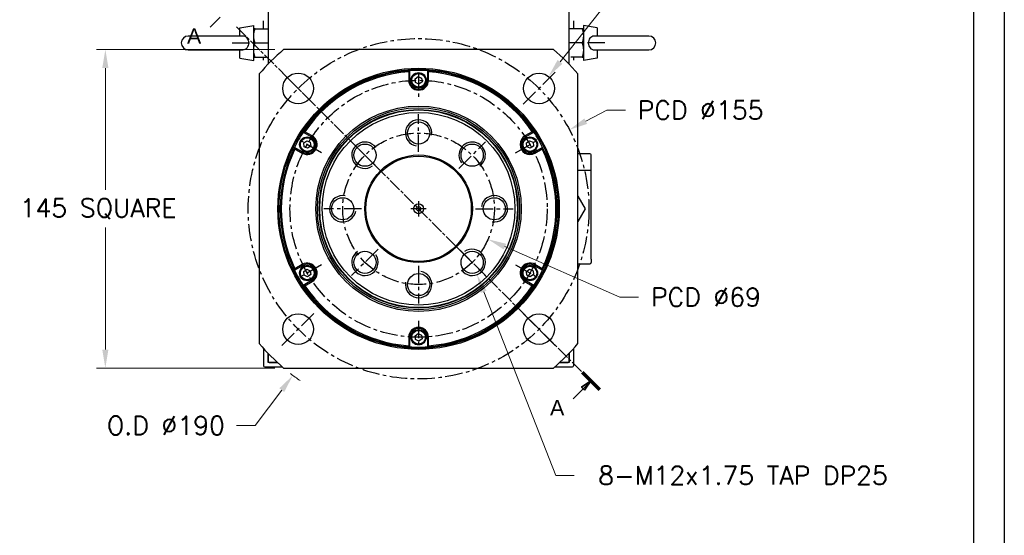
# Model space of a CAD drawing. Extents: x 15497 to 17182, y 6707 to 7905.
# Tile 4 of 19: x 16731 to 17179, y 7025 to 7260. Entities that reach past the tile are written whole.
import ezdxf

# ---------------------------------------------------------------- set-up
doc = ezdxf.new("R2010")
doc.units = 0
doc.header["$LTSCALE"] = 25.4
doc.linetypes.add('CENTER', pattern=[2, 1.25, -0.25, 0.25, -0.25])
doc.linetypes.add('CHAIN', pattern=[0.3543, 0.2362, -0.0295, 0.0591, -0.0295])
doc.layers.get('0').update_dxf_attribs({"linetype": 'CONTINUOUS'})
doc.layers.get('Defpoints').update_dxf_attribs({"linetype": 'CONTINUOUS'})
doc.layers.add('ATA-CENTER', color=133, linetype='CENTER')
for name, color, linetype, lineweight in [('ATA-DIM', 252, 'CONTINUOUS', 25), ('ATA-SECTION', 3, 'CONTINUOUS', 35), ('ATA-Thread', 3, 'CONTINUOUS', 25)]:
    doc.layers.add(name, color=color, linetype=linetype, lineweight=lineweight)
doc.styles.get("Standard").update_dxf_attribs({"font": 'simplex.shx'})
doc.styles.add('주 문자 (ISO)', font='arial.ttf')
doc.dimstyles.new('ata_A1', dxfattribs={"dimtxt": 4.2, "dimasz": 4.2, "dimexe": 2, "dimexo": 2, "dimgap": 2, "dimtad": 0, "dimtih": 1, "dimtoh": 1, "dimdec": 6, "dimdsep": 46, "dimtxsty": 'Standard', "dimcen": 0, "dimclrd": 252, "dimclre": 252, "dimclrt": 4, "dimadec": 6, "dimazin": 2, "dimtfac": 1, "dimtdec": 6, "dimtofl": 0, "dimtmove": 0, "dimatfit": 3, "dimfxl": 0, "dimtolj": 1, "dimtzin": 0, "dimlwd": 0, "dimlwe": 0, "dimarcsym": 0})

# ---------------------------------------------------------------- blocks, each defined once
blk = doc.blocks.new('*D9056')
at = {"layer": 'ATA-DIM', "color": 252, "lineweight": 0}
for p, q in [((17005.93, 7277.64), (16976.83, 7240.83)), ((17014.36, 7277.64), (17005.93, 7277.64))]:
    blk.add_line(p, q, dxfattribs=at)
at = {"layer": 'ATA-DIM', "color": 252}
blk.add_solid([(16975.73, 7241.69), (16977.92, 7239.96), (16971.62, 7234.24)], dxfattribs=at)
at = {"layer": 'Defpoints', "color": 0}
for p in [(16971.62, 7234.24), (16962.93, 7223.25)]:
    blk.add_point(p, dxfattribs=at)
at = {"layer": 'ATA-DIM', "color": 4, "insert": (17057.33, 7277.64), "char_height": 8.4, "attachment_point": 5}
blk.add_mtext('4-%%c14 THRU', dxfattribs=at)
blk = doc.blocks.new('*D9062')
at = {"layer": 'ATA-DIM', "color": 252, "lineweight": 0}
for p, q in [((16847.08, 7246.44), (16765.96, 7246.44)), ((16769.96, 7238.04), (16769.96, 7182.52)), ((16769.96, 7109.84), (16769.96, 7165.37)), ((16847.08, 7101.44), (16765.96, 7101.44))]:
    blk.add_line(p, q, dxfattribs=at)
at = {"layer": 'ATA-DIM', "color": 252}
for points in [[(16771.36, 7238.04), (16768.56, 7238.04), (16769.96, 7246.44)], [(16768.56, 7109.84), (16771.36, 7109.84), (16769.96, 7101.44)]]:
    blk.add_solid(points, dxfattribs=at)
at = {"layer": 'Defpoints', "color": 0}
for p in [(16851.08, 7246.44), (16769.96, 7101.44), (16851.08, 7101.44)]:
    blk.add_point(p, dxfattribs=at)
at = {"layer": 'ATA-DIM', "color": 4, "insert": (16730.98, 7178.52), "char_height": 8.4, "attachment_point": 1}
blk.add_mtext('\\A1;145 SQUARE', dxfattribs=at)
blk = doc.blocks.new('*D9061')
at = {"layer": 'ATA-DIM', "color": 252, "lineweight": 0}
for p, q in [((16998.2, 7218.88), (16988.56, 7213.83)), ((17006.6, 7218.88), (16998.2, 7218.88))]:
    blk.add_line(p, q, dxfattribs=at)
at = {"layer": 'ATA-DIM', "color": 252}
blk.add_solid([(16987.91, 7215.07), (16989.21, 7212.59), (16981.12, 7209.93)], dxfattribs=at)
at = {"layer": 'Defpoints', "color": 0}
for p in [(16981.12, 7209.93), (16843.83, 7137.96)]:
    blk.add_point(p, dxfattribs=at)
at = {"layer": 'ATA-DIM', "color": 4, "insert": (17040.8, 7218.88), "char_height": 8.4, "attachment_point": 5}
blk.add_mtext('PCD %%c155', dxfattribs=at)
blk = doc.blocks.new('*D9060')
at = {"layer": 'ATA-DIM', "color": 252, "lineweight": 0}
for p, q in [((16838.1, 7075.27), (16850.24, 7091.37)), ((16829.68, 7075.27), (16838.1, 7075.27))]:
    blk.add_line(p, q, dxfattribs=at)
blk.add_arc((16912.47, 7173.94), 95, 232.156, 235.4049, dxfattribs=at)
at = {"layer": 'ATA-DIM', "color": 252}
blk.add_solid([(16851.35, 7090.53), (16849.12, 7092.22), (16855.29, 7098.08)], dxfattribs=at)
at = {"layer": 'Defpoints', "color": 0}
for p in [(16912.47, 7173.94), (16855.29, 7098.08)]:
    blk.add_point(p, dxfattribs=at)
at = {"layer": 'ATA-DIM', "color": 4, "insert": (16797.5, 7075.27), "char_height": 8.4, "attachment_point": 5}
blk.add_mtext('O.D %%C190', dxfattribs=at)
blk = doc.blocks.new('*D9058')
at = {"layer": 'ATA-DIM', "color": 252, "lineweight": 0}
for p, q in [((17004.04, 7133.76), (16951.76, 7156.71)), ((17012.48, 7133.76), (17004.04, 7133.76))]:
    blk.add_line(p, q, dxfattribs=at)
at = {"layer": 'ATA-DIM', "color": 252}
blk.add_solid([(16952.32, 7157.99), (16951.2, 7155.42), (16944.07, 7160.08)], dxfattribs=at)
at = {"layer": 'Defpoints', "color": 0}
for p in [(16880.88, 7187.81), (16944.07, 7160.08)]:
    blk.add_point(p, dxfattribs=at)
at = {"layer": 'ATA-DIM', "color": 4, "insert": (17043.24, 7133.76), "char_height": 8.4, "attachment_point": 5}
blk.add_mtext('PCD %%c69', dxfattribs=at)
blk = doc.blocks.new('*D9059')
at = {"layer": 'ATA-DIM', "color": 252, "lineweight": 0}
for p, q in [((16974.89, 7052.55), (16942.13, 7136.14)), ((16983.31, 7052.55), (16974.89, 7052.55))]:
    blk.add_line(p, q, dxfattribs=at)
at = {"layer": 'ATA-DIM', "color": 252}
blk.add_solid([(16943.43, 7136.65), (16940.82, 7135.63), (16939.06, 7143.96)], dxfattribs=at)
at = {"layer": 'Defpoints', "color": 0}
for p in [(16934.68, 7155.14), (16939.06, 7143.96)]:
    blk.add_point(p, dxfattribs=at)
at = {"layer": 'ATA-DIM', "color": 4, "insert": (17060.09, 7052.55), "char_height": 8.4, "attachment_point": 5}
blk.add_mtext('8-M12x1.75 TAP DP25', dxfattribs=at)
blk = doc.blocks.new('ata-Border-A1-002')
at = {"color": 253, "ltscale": 0.5}
blk.add_line((841, 594), (841, 0), dxfattribs=at)
blk.add_line((834, 585), (834, 9))

msp = doc.modelspace()

# ---------------------------------------------------------------- linework, layer by layer
for p, q in [((16843.9749931, 7386.444054), (16843.9749931, 7239.7676819)), ((16980.9749931, 7239.7676819), (16980.9749931, 7386.444054)), ((16841.9749931, 7255.944054), (16841.9749931, 7259.444054)), ((16982.9749931, 7259.444054), (16982.9749931, 7255.944054)), ((16831.1749931, 7256.333194), (16837.4749931, 7257.444054)), ((16831.1749931, 7252.594054), (16831.1749931, 7256.333194)), ((16837.4749931, 7241.444054), (16837.4749931, 7257.444054)), ((16838.0555497, 7255.944054), (16843.9749931, 7255.944054)), ((16986.8944365, 7255.944054), (16980.9749931, 7255.944054)), ((16987.4749931, 7257.444054), (16987.4749931, 7241.444054)), ((16993.7749931, 7256.333194), (16987.4749931, 7257.444054)), ((16993.7749931, 7256.333194), (16993.7749931, 7252.594054)), ((16832.3367411, 7252.594054), (16807.6749931, 7252.594054)), ((16838.0555497, 7249.444054), (16843.9749931, 7249.444054)), ((16986.8944365, 7249.444054), (16980.9749931, 7249.444054)), ((17017.2749931, 7252.594054), (16992.6132452, 7252.594054)), ((16807.6749931, 7246.294054), (16832.3367411, 7246.294054)), ((16831.1749931, 7242.5549139), (16831.1749931, 7246.294054)), ((16973.8651389, 7246.444054), (16851.0848473, 7246.444054)), ((16992.6132452, 7246.294054), (17017.2749931, 7246.294054)), ((16993.7749931, 7246.294054), (16993.7749931, 7242.5549139)), ((16831.1749931, 7242.5549139), (16837.4749931, 7241.444054)), ((16838.0555497, 7242.944054), (16843.1929608, 7242.944054)), ((16841.9749931, 7241.6209729), (16841.9749931, 7242.944054)), ((16986.8944365, 7242.944054), (16981.7570254, 7242.944054)), ((16982.9749931, 7242.944054), (16982.9749931, 7241.6209729)), ((16993.7749931, 7242.5549139), (16987.4749931, 7241.444054)), ((16907.9749931, 7236.2818435), (16907.9749931, 7232.444054)), ((16908.4749931, 7232.444054), (16908.4749931, 7236.8169416)), ((16916.4749931, 7236.8169416), (16916.4749931, 7232.444054)), ((16916.9749931, 7232.444054), (16916.9749931, 7236.2818435)), ((16839.9749931, 7235.3341998), (16839.9749931, 7112.5539082)), ((16908.4749931, 7232.444054), (16907.9749931, 7232.444054)), ((16910.8986069, 7233.1616936), (16912.3082942, 7234.1680642)), ((16911.0653059, 7231.4376833), (16910.8986069, 7233.1616936)), ((16912.6416921, 7230.7200437), (16911.0653059, 7231.4376833)), ((16912.3082942, 7234.1680642), (16913.8846803, 7233.4504246)), ((16914.0513793, 7231.7264143), (16912.6416921, 7230.7200437)), ((16913.8846803, 7233.4504246), (16914.0513793, 7231.7264143)), ((16916.4749931, 7232.444054), (16916.9749931, 7232.444054)), ((16984.9749931, 7112.5539082), (16984.9749931, 7235.3341998)), ((16860.0254752, 7208.8445994), (16863.812507, 7206.6581556)), ((16864.062507, 7207.0911683), (16860.7388838, 7209.010063)), ((16964.2111024, 7209.010063), (16960.8874792, 7207.0911683)), ((16961.1374792, 7206.6581556), (16964.924511, 7208.8445994)), ((16860.2361208, 7203.9116936), (16861.645808, 7204.9180642)), ((16861.645808, 7204.9180642), (16863.2221942, 7204.2004246)), ((16863.2221942, 7204.2004246), (16863.3888932, 7202.4764143)), ((16863.812507, 7206.6581556), (16864.062507, 7207.0911683)), ((16961.1374792, 7206.6581556), (16960.8874792, 7207.0911683)), ((16961.5610931, 7203.9116936), (16962.9707803, 7204.9180642)), ((16962.9707803, 7204.9180642), (16964.5471665, 7204.2004246)), ((16964.5471665, 7204.2004246), (16964.7138654, 7202.4764143)), ((16859.812507, 7199.7299523), (16856.0254752, 7201.9163962)), ((16856.2388838, 7201.2158344), (16859.562507, 7199.2969396)), ((16859.812507, 7199.7299523), (16859.562507, 7199.2969396)), ((16860.4028198, 7202.1876833), (16860.2361208, 7203.9116936)), ((16861.979206, 7201.4700437), (16860.4028198, 7202.1876833)), ((16863.3888932, 7202.4764143), (16861.979206, 7201.4700437)), ((16961.727792, 7202.1876833), (16961.5610931, 7203.9116936)), ((16963.3041782, 7201.4700437), (16961.727792, 7202.1876833)), ((16964.7138654, 7202.4764143), (16963.3041782, 7201.4700437)), ((16968.924511, 7201.9163962), (16965.1374792, 7199.7299523)), ((16965.1374792, 7199.7299523), (16965.3874792, 7199.2969396)), ((16965.3874792, 7199.2969396), (16968.7111024, 7201.2158344)), ((16990.4749931, 7198.944054), (16984.9749931, 7198.944054)), ((16990.9749931, 7193.444054), (16990.9749931, 7198.444054)), ((16990.4749931, 7191.444054), (16984.9749931, 7191.444054)), ((16990.9749931, 7190.944054), (16990.9749931, 7193.444054)), ((16990.9749931, 7150.944054), (16990.9749931, 7190.944054)), ((16984.9749516, 7179.6857956), (16988.2899477, 7173.944054)), ((16988.2899477, 7173.944054), (16984.9749516, 7168.2023124)), ((16990.9749931, 7150.944054), (16990.9749931, 7149.444054)), ((16856.0254752, 7145.9717118), (16859.812507, 7148.1581556)), ((16859.562507, 7148.5911683), (16856.2388838, 7146.6722735)), ((16859.812507, 7148.1581556), (16859.562507, 7148.5911683)), ((16860.2361208, 7145.4116936), (16861.645808, 7146.4180642)), ((16861.645808, 7146.4180642), (16863.2221942, 7145.7004246)), ((16961.5610931, 7145.4116936), (16962.9707803, 7146.4180642)), ((16962.9707803, 7146.4180642), (16964.5471665, 7145.7004246)), ((16965.1374792, 7148.1581556), (16965.3874792, 7148.5911683)), ((16965.1374792, 7148.1581556), (16968.924511, 7145.9717118)), ((16968.7111024, 7146.6722735), (16965.3874792, 7148.5911683)), ((16984.9749931, 7148.944054), (16990.4749931, 7148.944054)), ((16860.4028198, 7143.6876833), (16860.2361208, 7145.4116936)), ((16861.979206, 7142.9700437), (16860.4028198, 7143.6876833)), ((16863.3888932, 7143.9764143), (16861.979206, 7142.9700437)), ((16863.2221942, 7145.7004246), (16863.3888932, 7143.9764143)), ((16961.727792, 7143.6876833), (16961.5610931, 7145.4116936)), ((16963.3041782, 7142.9700437), (16961.727792, 7143.6876833)), ((16964.7138654, 7143.9764143), (16963.3041782, 7142.9700437)), ((16964.5471665, 7145.7004246), (16964.7138654, 7143.9764143)), ((16863.812507, 7141.2299523), (16860.0254752, 7139.0435085)), ((16860.7388838, 7138.8780449), (16864.062507, 7140.7969396)), ((16863.812507, 7141.2299523), (16864.062507, 7140.7969396)), ((16961.1374792, 7141.2299523), (16960.8874792, 7140.7969396)), ((16960.8874792, 7140.7969396), (16964.2111024, 7138.8780449)), ((16964.924511, 7139.0435085), (16961.1374792, 7141.2299523)), ((16908.4749931, 7115.444054), (16907.9749931, 7115.444054)), ((16907.9749931, 7115.444054), (16907.9749931, 7111.6062645)), ((16908.4749931, 7111.0711663), (16908.4749931, 7115.444054)), ((16910.8986069, 7116.1616936), (16912.3082942, 7117.1680642)), ((16911.0653059, 7114.4376833), (16910.8986069, 7116.1616936)), ((16912.6416921, 7113.7200437), (16911.0653059, 7114.4376833)), ((16912.3082942, 7117.1680642), (16913.8846803, 7116.4504246)), ((16914.0513793, 7114.7264143), (16912.6416921, 7113.7200437)), ((16913.8846803, 7116.4504246), (16914.0513793, 7114.7264143)), ((16916.4749931, 7115.444054), (16916.9749931, 7115.444054)), ((16916.4749931, 7115.444054), (16916.4749931, 7111.0711663)), ((16916.9749931, 7111.6062645), (16916.9749931, 7115.444054)), ((16841.9749931, 7110.2671351), (16841.9749931, 7102.444054)), ((16982.9749931, 7110.2671351), (16982.9749931, 7102.444054)), ((16843.9749931, 7108.120426), (16843.9749931, 7104.444054)), ((16843.9749931, 7103.944054), (16843.9749931, 7108.120426)), ((16980.9749931, 7104.444054), (16980.9749931, 7108.120426)), ((16980.9749931, 7108.120426), (16980.9749931, 7103.944054)), ((16842.4749931, 7101.944054), (16850.4991914, 7101.944054)), ((16844.4749931, 7103.944054), (16843.9749931, 7104.444054)), ((16848.2488302, 7103.944054), (16843.9749931, 7103.944054)), ((16844.4749931, 7103.944054), (16848.2488302, 7103.944054)), ((16851.0848473, 7101.444054), (16973.8651389, 7101.444054)), ((16974.4507948, 7101.944054), (16982.4749931, 7101.944054)), ((16976.701156, 7103.944054), (16980.4749931, 7103.944054)), ((16980.9749931, 7103.944054), (16976.701156, 7103.944054)), ((16980.9749931, 7104.444054), (16980.4749931, 7103.944054))]:
    msp.add_line(p, q)
for centre, radius in [((16912.4749931, 7173.944054), 64), ((16912.4749931, 7173.944054), 63.5), ((16857.6742176, 7228.7448295), 7), ((16912.4749931, 7232.444054), 3.5), ((16912.4749931, 7232.444054), 3.1), ((16967.2757687, 7228.7448295), 7), ((16912.4749931, 7173.944054), 46.75), ((16912.4749931, 7173.944054), 46.000379), ((16912.4749931, 7173.944054), 45.2), ((16912.4749931, 7173.944054), 45), ((16912.4749931, 7173.944054), 43.8452995), ((16912.4749931, 7208.444054), 5.0527847), ((16861.812507, 7203.194054), 3.5), ((16861.812507, 7203.194054), 3.1), ((16963.1374792, 7203.194054), 3.5), ((16963.1374792, 7203.194054), 3.1), ((16888.0798092, 7198.3392379), 5.0527847), ((16936.8701771, 7198.3392379), 5.0527847), ((16912.4749931, 7173.944054), 24.5), ((16912.4749931, 7173.944054), 24), ((16877.9749931, 7173.944054), 5.0527847), ((16946.9749931, 7173.944054), 5.0527847), ((16912.4749931, 7173.944054), 2.25), ((16912.4749931, 7173.944054), 1), ((16888.0798092, 7149.54887), 5.0527847), ((16936.8701771, 7149.54887), 5.0527847), ((16861.812507, 7144.694054), 3.5), ((16861.812507, 7144.694054), 3.1), ((16963.1374792, 7144.694054), 3.5), ((16963.1374792, 7144.694054), 3.1), ((16912.4749931, 7139.444054), 5.0527847), ((16857.6742176, 7119.1432784), 7), ((16967.2757687, 7119.1432784), 7), ((16912.4749931, 7115.444054), 3.5), ((16912.4749931, 7115.444054), 3.1)]:
    msp.add_circle(centre, radius)
for centre, radius, start, end in [((16807.6749931, 7249.444054), 3.15, 90, 270), ((17017.2749931, 7249.444054), 3.15, 270, 90), ((16912.4749931, 7173.944054), 95, 130.256612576, 139.743387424), ((16912.4749931, 7173.944054), 95, 40.256612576, 49.743387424), ((16912.4749931, 7173.944054), 63, 93.640275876, 146.359724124), ((16912.4749931, 7173.944054), 62.5, 94.128868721, 145.871131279), ((16912.4749931, 7173.944054), 63, 86.359724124, 93.640275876), ((16912.4749931, 7173.944054), 63, 33.640275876, 86.359724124), ((16912.4749931, 7173.944054), 62.5, 34.128868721, 85.871131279), ((16912.4749931, 7232.444054), 4.5, 180, 0), ((16912.4749931, 7232.444054), 4, 180, 0), ((16912.4749931, 7173.944054), 63, 146.359724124, 153.640275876), ((16912.4749931, 7173.944054), 63, 26.359724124, 33.640275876), ((16861.812507, 7203.194054), 4.5, 240, 60), ((16861.812507, 7203.194054), 4, 240, 60), ((16963.1374792, 7203.194054), 4.5, 120, 300), ((16963.1374792, 7203.194054), 4, 120, 300), ((16912.4749931, 7173.944054), 63, 153.640275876, 206.359724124), ((16912.4749931, 7173.944054), 62.5, 154.128868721, 205.871131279), ((16912.4749931, 7173.944054), 62.5, 334.128868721, 25.871131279), ((16912.4749931, 7173.944054), 63, 333.640275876, 26.359724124), ((16990.4749931, 7198.444054), 0.5, 0, 90), ((16990.4749931, 7190.944054), 0.5, 0, 90), ((16912.4749931, 7173.944054), 63, 206.359724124, 213.640275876), ((16861.812507, 7144.694054), 4.5, 300, 120), ((16861.812507, 7144.694054), 4, 300, 120), ((16963.1374792, 7144.694054), 4.5, 60, 240), ((16963.1374792, 7144.694054), 4, 60, 240), ((16912.4749931, 7173.944054), 63, 326.359724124, 333.640275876), ((16990.4749931, 7149.444054), 0.5, 270, 0), ((16912.4749931, 7173.944054), 63, 213.640275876, 266.359724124), ((16912.4749931, 7173.944054), 62.5, 214.128868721, 265.871131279), ((16912.4749931, 7173.944054), 63, 273.640275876, 326.359724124), ((16912.4749931, 7173.944054), 62.5, 274.128868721, 325.871131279), ((16912.4749931, 7115.444054), 4.5, 0, 180), ((16912.4749931, 7115.444054), 4, 0, 180), ((16912.4749931, 7173.944054), 95, 220.256612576, 229.743387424), ((16912.4749931, 7173.944054), 63, 266.359724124, 273.640275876), ((16912.4749931, 7173.944054), 95, 310.256612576, 319.743387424), ((16842.4749931, 7102.444054), 0.5, 180, 270), ((16982.4749931, 7102.444054), 0.5, 270, 0)]:
    msp.add_arc(centre, radius, start, end)
for points, weights in [([(16838.0555497, 7255.944054), (16837.4749931, 7255.944054), (16837.4749931, 7255.944054)], [1.01001874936, 1.04314139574, 1]), ([(16837.4749931, 7252.694054), (16837.4749931, 7254.2023842), (16838.0555497, 7255.944054)], [1, 1.04314139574, 1.01001874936]), ([(16987.4749931, 7255.944054), (16987.4749931, 7255.944054), (16986.8944365, 7255.944054)], [1, 1.04314139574, 1.01001874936]), ([(16986.8944365, 7255.944054), (16987.4749931, 7254.2023842), (16987.4749931, 7252.694054)], [1.01001874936, 1.04314139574, 1]), ([(16838.0555497, 7249.444054), (16837.4749931, 7251.1857237), (16837.4749931, 7252.694054)], [1.01001874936, 1.04314139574, 1]), ([(16837.4749931, 7246.194054), (16837.4749931, 7247.7023842), (16838.0555497, 7249.444054)], [1, 1.04314139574, 1.01001874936]), ([(16987.4749931, 7252.694054), (16987.4749931, 7251.1857237), (16986.8944365, 7249.444054)], [1, 1.04314139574, 1.01001874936]), ([(16986.8944365, 7249.444054), (16987.4749931, 7247.7023842), (16987.4749931, 7246.194054)], [1.01001874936, 1.04314139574, 1]), ([(16838.0555497, 7242.944054), (16837.4749931, 7244.6857237), (16837.4749931, 7246.194054)], [1.01001874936, 1.04314139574, 1]), ([(16987.4749931, 7246.194054), (16987.4749931, 7244.6857237), (16986.8944365, 7242.944054)], [1, 1.04314139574, 1.01001874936]), ([(16837.4749931, 7242.944054), (16837.4749931, 7242.944054), (16838.0555497, 7242.944054)], [1, 1.04314139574, 1.01001874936]), ([(16986.8944365, 7242.944054), (16987.4749931, 7242.944054), (16987.4749931, 7242.944054)], [1.01001874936, 1.04314139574, 1])]:
    msp.add_rational_spline(points, weights, degree=2)
for points in [[(16832.3367367, 7246.2940421), (16832.419844, 7246.2940456), (16832.5027128, 7246.2971505), (16832.9600742, 7246.3322683), (16833.3141587, 7246.4265659), (16833.9797173, 7246.7589238), (16834.2756383, 7246.9988822), (16834.7627954, 7247.5951199), (16834.9482724, 7247.9464212), (16835.1923546, 7248.711359), (16835.2493996, 7249.1171088), (16835.2318368, 7249.9354505), (16835.1565907, 7250.3395307), (16834.8785581, 7251.084127), (16834.6802766, 7251.4185591), (16834.1827131, 7251.9685432), (16833.8929037, 7252.1837361), (16833.2260724, 7252.4911317), (16832.8593127, 7252.5751931), (16832.4278302, 7252.5931231), (16832.3822965, 7252.5940612), (16832.3367338, 7252.594071)], [(16992.6132495, 7252.5940658), (16992.5301423, 7252.5940624), (16992.4472735, 7252.5909574), (16991.989912, 7252.5558396), (16991.6358275, 7252.4615421), (16990.970269, 7252.1291841), (16990.6743479, 7251.8892257), (16990.1871909, 7251.292988), (16990.0017138, 7250.9416867), (16989.7576317, 7250.176749), (16989.7005867, 7249.7709991), (16989.7181495, 7248.9526574), (16989.7933955, 7248.5485773), (16990.0714281, 7247.8039809), (16990.2697096, 7247.4695488), (16990.7672731, 7246.9195647), (16991.0570825, 7246.7043718), (16991.7239138, 7246.3969762), (16992.0906736, 7246.3129148), (16992.5221561, 7246.2949848), (16992.5676898, 7246.2940468), (16992.6132524, 7246.2940369)]]:
    msp.add_open_spline(points, degree=3, knots=[-1.1220648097, -1.1220648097, -1.1220648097, -1.1220648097, -1.0965690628, -1.0965690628, -0.9807252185, -0.9807252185, -0.8586322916, -0.8586322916, -0.7353053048, -0.7353053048, -0.6127162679, -0.6127162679, -0.4893775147, -0.4893775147, -0.3679615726, -0.3679615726, -0.2521654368, -0.2521654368, -0.1335841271, -0.1335841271, -0.1196121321, -0.1196121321, -0.1196121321, -0.1196121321])
for points in [[(16908.4749931, 7236.8169416), (16908.3080693, 7236.6390606), (16908.1413982, 7236.4606939), (16907.9749931, 7236.2818435)], [(16916.4749931, 7236.8169416), (16916.6419169, 7236.6390606), (16916.8085881, 7236.4606939), (16916.9749931, 7236.2818435)], [(16860.0254752, 7208.8445994), (16860.2629866, 7208.9002191), (16860.5007923, 7208.9553772), (16860.7388838, 7209.010063)], [(16964.2111024, 7209.010063), (16964.449194, 7208.9553772), (16964.6869996, 7208.9002191), (16964.924511, 7208.8445994)], [(16856.2388838, 7201.2158344), (16856.1671973, 7201.4493706), (16856.0960628, 7201.6828954), (16856.0254752, 7201.9163962)], [(16968.924511, 7201.9163962), (16968.8539234, 7201.6828954), (16968.7827889, 7201.4493706), (16968.7111024, 7201.2158344)], [(16856.0254752, 7145.9717118), (16856.0960628, 7146.2052125), (16856.1671973, 7146.4387373), (16856.2388838, 7146.6722735)], [(16968.7111024, 7146.6722735), (16968.7827889, 7146.4387373), (16968.8539234, 7146.2052125), (16968.924511, 7145.9717118)], [(16860.7388838, 7138.8780449), (16860.5007923, 7138.9327307), (16860.2629866, 7138.9878888), (16860.0254752, 7139.0435085)], [(16964.924511, 7139.0435085), (16964.6869996, 7138.9878888), (16964.449194, 7138.9327307), (16964.2111024, 7138.8780449)], [(16908.4749931, 7111.0711663), (16908.3080693, 7111.2490473), (16908.1413982, 7111.427414), (16907.9749931, 7111.6062645)], [(16916.9749931, 7111.6062645), (16916.8085881, 7111.427414), (16916.6419169, 7111.2490473), (16916.4749931, 7111.0711663)]]:
    msp.add_open_spline(points, degree=3)
at = {"layer": 'ATA-CENTER', "ltscale": 0.25}
for p, q in [((16827.6749931, 7249.444054), (16840.9749931, 7249.444054)), ((16997.2749931, 7249.444054), (16983.9749931, 7249.444054)), ((16865.0988388, 7221.3202083), (16850.2495964, 7236.1694507)), ((16912.4749931, 7235.944054), (16912.4749931, 7224.944054)), ((16974.7003899, 7236.1694507), (16959.8511475, 7221.3202083)), ((16912.4749931, 7199.891054), (16912.4749931, 7216.997054)), ((16868.3076975, 7199.444054), (16858.7814181, 7204.944054)), ((16894.1276935, 7192.2913536), (16882.0319249, 7204.3871222)), ((16930.8222928, 7192.2913536), (16942.9180614, 7204.3871222)), ((16956.6422887, 7199.444054), (16966.1685682, 7204.944054)), ((16912.4749931, 7177.444054), (16912.4749931, 7170.444054)), ((16886.5279931, 7173.944054), (16869.4219931, 7173.944054)), ((16915.9749931, 7173.944054), (16908.9749931, 7173.944054)), ((16938.4219931, 7173.944054), (16955.5279931, 7173.944054)), ((16894.1276935, 7155.5967543), (16882.0319249, 7143.5009857)), ((16930.8222928, 7155.5967543), (16942.9180614, 7143.5009857)), ((16868.3076975, 7148.444054), (16858.7814181, 7142.944054)), ((16912.4749931, 7147.997054), (16912.4749931, 7130.891054)), ((16956.6422887, 7148.444054), (16966.1685682, 7142.944054)), ((16850.2495964, 7111.7186572), (16865.0988388, 7126.5678996)), ((16974.7003899, 7111.7186572), (16959.8511475, 7126.5678996)), ((16912.4749931, 7122.944054), (16912.4749931, 7111.944054))]:
    msp.add_line(p, q, dxfattribs=at)
for radius in [77.5, 58.5, 34.5]:
    msp.add_circle((16912.4749931, 7173.944054), radius, dxfattribs=at)
at = {"layer": 'ATA-SECTION', "linetype": 'Continuous'}
for p, q in [((16817.579358, 7256.6727793), (16822.127279, 7261.2207003)), ((16990.8543891, 7095.564658), (16986.6117484, 7092.7362308)), ((16986.6117484, 7092.7362308), (16988.025962, 7091.3220173)), ((16987.3188552, 7092.029124), (16990.8543891, 7095.564658)), ((16988.025962, 7091.3220173), (16990.8543891, 7095.564658)), ((16982.7709342, 7087.4812031), (16987.3188552, 7092.029124))]:
    msp.add_line(p, q, dxfattribs=at)
at = {"layer": 'ATA-SECTION', "linetype": 'CHAIN'}
msp.add_line((16829.5797304, 7256.8393167), (16986.9374716, 7099.4815755), dxfattribs=at)
at = {"layer": 'ATA-SECTION', "linetype": 'Continuous', "lineweight": 70}
msp.add_line((16986.9374716, 7099.4815755), (16994.7713067, 7091.6477404), dxfattribs=at)
at = {"layer": 'ATA-SECTION', "linetype": 'Continuous', "flags": 128}
msp.add_lwpolyline([(16988.0259623, 7091.3220245), (16990.8543887, 7095.5646545), (16986.6117491, 7092.7362281), (16988.0259623, 7091.3220245)], dxfattribs=at)
at = {"layer": 'ATA-SECTION'}
msp.add_solid([(16988.0259623, 7091.3220245), (16990.8543887, 7095.5646545), (16986.6117491, 7092.7362281), (16988.0259623, 7091.3220245)], dxfattribs=at)
at = {"layer": 'ATA-Thread'}
for centre, start, end in [((16912.4749931, 7208.444054), 350, 260), ((16888.0798092, 7198.3392379), 35, 305), ((16936.8701771, 7198.3392379), 305, 215), ((16877.9749931, 7173.944054), 80, 350), ((16946.9749931, 7173.944054), 260, 170), ((16936.8701771, 7149.54887), 215, 125), ((16888.0798092, 7149.54887), 125, 35), ((16912.4749931, 7139.444054), 170, 80)]:
    msp.add_arc(centre, 6, start, end, dxfattribs=at)

# ---------------------------------------------------------------- block references
at = {"xscale": 2, "yscale": 2, "zscale": 2}
msp.add_blockref('ata-Border-A1-002', (15496.9941758, 6717.3384433), dxfattribs=at)

# ---------------------------------------------------------------- texts
at = {"layer": 'ATA-SECTION', "char_height": 6.9999999, "attachment_point": 7, "style": '주 문자 (ISO)'}
for insert in [(16807.0875741, 7249.0566842), (16972.2791503, 7079.865108)]:
    msp.add_mtext('A', dxfattribs=dict(at, insert=insert))

# ---------------------------------------------------------------- dimensions: what is measured, and where the dimension line sits
at = {"layer": 'ATA-DIM'}
for p1, p2, text, override, picture, middle in [((16962.934489, 7223.2536283), (16971.6170483, 7234.2360307), '4-<> THRU', {"dimscale": 2, "dimtp": 0.1, "dimtm": 0.1, "dimtfac": 0.71, "dimtdec": 3, "dimtolj": 0, "dimtzin": 8}, '*D9056', (17057.3344951, 7277.6435097)), ((16843.8341679, 7137.9622931), (16981.1158183, 7209.9258148), 'PCD <>', {"dimscale": 2, "dimtp": 0.1, "dimtm": 0.1, "dimtfac": 0.71, "dimtdec": 3, "dimtolj": 0, "dimtzin": 8}, '*D9061', (17040.7976578, 7218.8801749)), ((16880.8830229, 7187.8075824), (16944.0669633, 7160.0805255), 'PCD <>', {"dimscale": 2, "dimtol": 0, "dimlim": 0, "dimtp": 0.1, "dimtm": 0.1, "dimtfac": 0.71, "dimtdec": 3, "dimtolj": 0, "dimtzin": 8}, '*D9058', (17043.2372734, 7133.7637085)), ((16934.6805313, 7155.135054), (16939.0598229, 7143.9626861), '8-M12x1.75 TAP DP25', {"dimscale": 2, "dimtp": 0.1, "dimtm": 0.1, "dimtfac": 0.71, "dimtdec": 3, "dimtolj": 0, "dimtzin": 8}, '*D9059', (17060.0923591, 7052.5473816))]:
    dim = msp.add_diameter_dim_2p(p1=p1, p2=p2, text=text, dimstyle='ata_A1', override=override, dxfattribs=at)
    dim.commit()
    dim.dimension.update_dxf_attribs({"geometry": picture, "text_midpoint": middle, "dimtype": 163})
dim = msp.add_linear_dim(base=(16769.9580333, 7101.444054), p1=(16851.0848473, 7246.444054), p2=(16851.0848473, 7101.444054), angle=90, text='<> SQUARE', dimstyle='ata_A1', override={"dimscale": 2, "dimtol": 0, "dimlim": 0, "dimtp": 0, "dimtm": 0, "dimtfac": 0.571429, "dimtdec": 2, "dimtolj": 1, "dimtzin": 0}, dxfattribs=at)
dim.commit()
dim.dimension.update_dxf_attribs({"geometry": '*D9062', "text_midpoint": (16769.9580333, 7173.944054), "dimtype": 160})
dim = msp.add_radius_dim(center=(16912.4749931, 7173.944054), mpoint=(16855.2923894, 7098.0813502), text='O.D %%C190', dimstyle='ata_A1', override={"dimscale": 2, "dimtol": 0, "dimlim": 0, "dimtp": 0.1, "dimtm": 0.1, "dimtfac": 0.71, "dimtdec": 3, "dimtolj": 0, "dimtzin": 8}, dxfattribs=at)
dim.commit()
dim.dimension.update_dxf_attribs({"geometry": '*D9060', "text_midpoint": (16797.4961235, 7075.2675023), "dimtype": 164})

doc.saveas('drawing.dxf')
